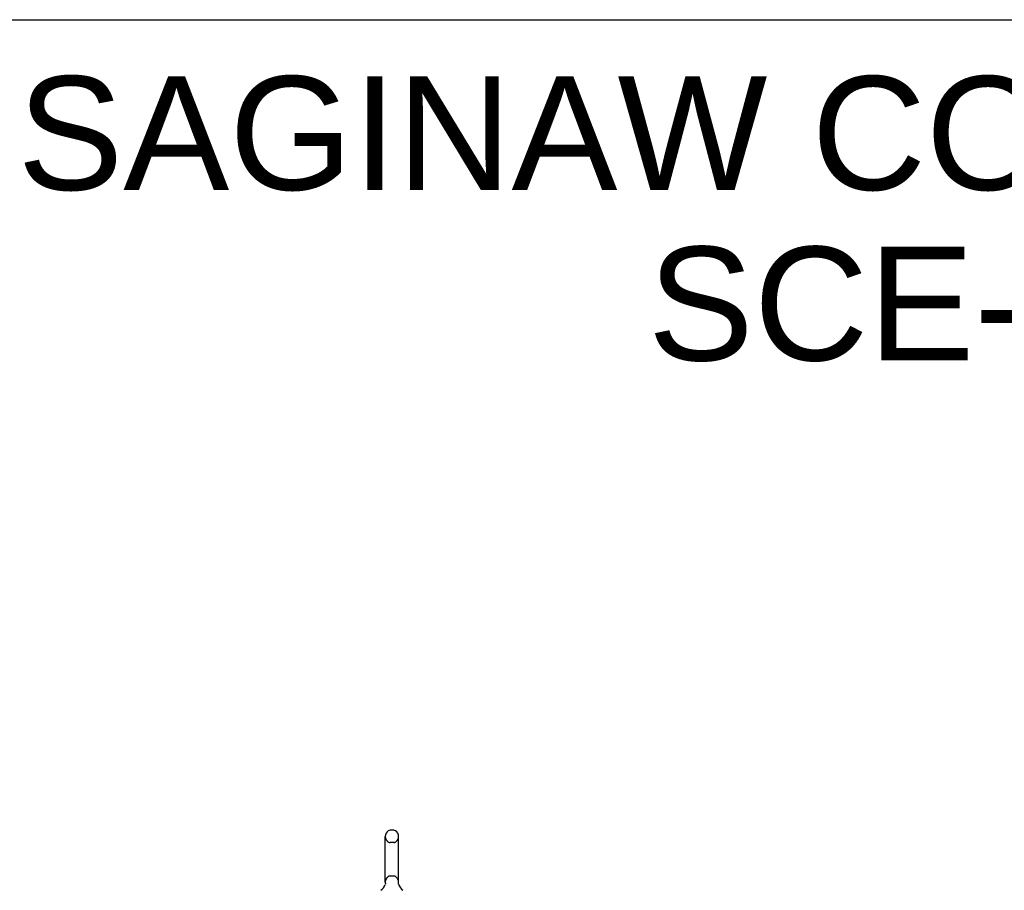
# Model space of a CAD drawing. Header units: inches. Extents: x 0 to 212, y 0 to 138.
# Tile 30 of 33: x 106 to 142, y 106 to 138. Entities that reach past the tile are written whole.
import ezdxf

# ---------------------------------------------------------------- set-up
doc = ezdxf.new("R2010")
doc.units = ezdxf.units.IN
doc.header["$LTSCALE"] = 11.6875
doc.header["$MEASUREMENT"] = 0
doc.linetypes.add('HIDDEN', pattern=[0.2, 0.1, -0.1])
doc.layers.get('0').update_dxf_attribs({"linetype": 'CONTINUOUS'})
doc.layers.add('DEFAULT_2', color=8, linetype='HIDDEN')
doc.layers.add('DIMENSIONS', color=7, linetype='CONTINUOUS')
doc.styles.get("Standard").update_dxf_attribs({"font": 'arial.ttf'})

msp = doc.modelspace()

# ---------------------------------------------------------------- linework, layer by layer
at = {"color": 7, "linetype": 'Continuous'}
for p, q in [((0, 137.5), (212.5, 137.5)), ((119.82, 108.086), (119.693, 108.086)), ((119.515, 106.201), (119.515, 107.864)), ((119.998, 106.201), (119.998, 107.864)), ((119.518, 106.164), (119.518, 106.161)), ((119.518, 106.161), (119.519, 106.156)), ((119.519, 106.135), (119.518, 106.131)), ((119.518, 106.131), (119.518, 106.127)), ((119.519, 106.156), (119.519, 106.152)), ((119.519, 106.152), (119.519, 106.148)), ((119.519, 106.148), (119.519, 106.143)), ((119.519, 106.144), (119.519, 106.139)), ((119.519, 106.139), (119.519, 106.135)), ((119.994, 106.156), (119.995, 106.161)), ((119.994, 106.148), (119.994, 106.152)), ((119.994, 106.143), (119.994, 106.148)), ((119.994, 106.139), (119.994, 106.144)), ((119.994, 106.135), (119.994, 106.139)), ((119.995, 106.131), (119.994, 106.135)), ((119.995, 106.127), (119.995, 106.131))]:
    msp.add_line(p, q, dxfattribs=at)
msp.add_lwpolyline([(119.994, 106.152), (119.994, 106.156), (119.995, 106.161), (119.995, 106.164)], dxfattribs=at)
for centre, radius, start, end in [((119.756, 107.864), 0.241, 123.1848, 180), ((119.693, 107.961), 0.125, 90, 123.1848), ((119.82, 107.961), 0.125, 56.8152, 90), ((119.756, 107.864), 0.241, 0, 56.8152), ((119.056, 106.307), 0.5, 306.7414, 337.1842), ((119.756, 106.201), 0.241, 180, 188.65), ((119.756, 106.201), 0.241, 351.35, 360), ((120.457, 106.307), 0.5, 202.8158, 233.2586)]:
    msp.add_arc(centre, radius, start, end, dxfattribs=at)
at = {"layer": 'DEFAULT_2', "color": 8, "linetype": 'HIDDEN'}
for p, q in [((119.82, 107.641), (119.693, 107.641)), ((119.82, 106.423), (119.693, 106.423))]:
    msp.add_line(p, q, dxfattribs=at)
for centre, radius, start, end in [((119.756, 107.864), 0.241, 180, 236.8152), ((119.693, 107.766), 0.125, 236.8152, 270), ((119.82, 107.766), 0.125, 270, 303.1848), ((119.756, 107.864), 0.241, 303.1848, 360), ((119.756, 106.201), 0.241, 123.1848, 180), ((119.693, 106.298), 0.125, 90, 123.1848), ((119.82, 106.298), 0.125, 56.8152, 90), ((119.756, 106.201), 0.241, 0, 56.8152)]:
    msp.add_arc(centre, radius, start, end, dxfattribs=at)

# ---------------------------------------------------------------- texts
at = {"layer": 'DIMENSIONS', "color": 2, "linetype": 'Continuous', "insert": (158.351, 135.448), "char_height": 4.125, "width": 104.18309, "attachment_point": 2, "line_spacing_factor": 0.9}
msp.add_mtext('SAGINAW CONTROL & ENGINEERING\\PSCE-60XEL6112SSLP', dxfattribs=at)

doc.saveas('drawing.dxf')
